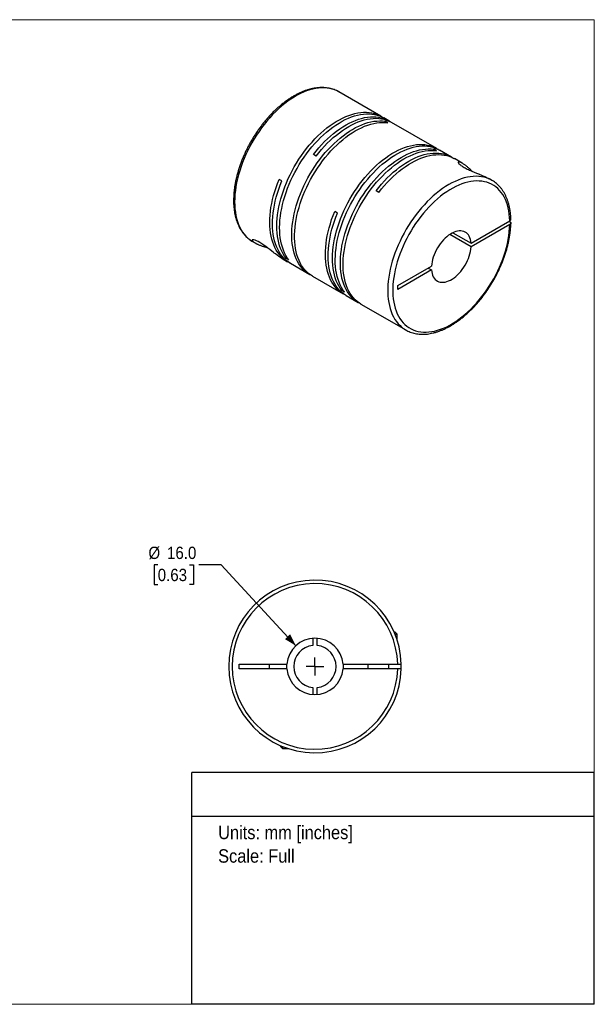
# Model space of a CAD drawing. Header units: millimetres. Extents: x 0 to 432, y 0 to 279.
# Tile 2 of 2: x 269 to 432, y 0 to 279. Entities that reach past the tile are written whole.
import ezdxf
from ezdxf.enums import TextEntityAlignment as Align

# ---------------------------------------------------------------- set-up
doc = ezdxf.new("R2010")
doc.units = ezdxf.units.MM
doc.linetypes.add('SLD-Solid', pattern=[0])
doc.layers.add('SLD-0', color=7, linetype='SLD-Solid', lineweight=25)
doc.layers.add('TEXT', color=140, linetype='SLD-Solid', lineweight=25)
doc.styles.add('SLDTEXTSTYLE0', font='GOTHIC.TTF', dxfattribs={"width": 0.913})
doc.dimstyles.new('SLDDIMSTYLE0', dxfattribs={"dimtxt": 3.5, "dimasz": 3.5, "dimexe": 0, "dimexo": 0.0625, "dimgap": 0.875, "dimtad": 0, "dimtih": 1, "dimtoh": 1, "dimdec": 1, "dimrnd": 1e-09, "dimzin": 4, "dimdsep": 46, "dimtxsty": 'SLDTEXTSTYLE0', "dimsah": 1, "dimcen": 0, "dimadec": 0, "dimazin": 1, "dimtfac": 1, "dimtdec": 1, "dimtofl": 0, "dimtmove": 0, "dimatfit": 3, "dimfxl": 0, "dimfrac": 2, "dimtolj": 1, "dimtzin": 12, "dimarcsym": 0})

# ---------------------------------------------------------------- blocks, each defined once
blk = doc.blocks.new('SW_NOTE_0')
at = {"layer": 'TEXT', "color": 0, "insert": (0, 4.87), "char_height": 3.81, "attachment_point": 1, "style": 'SLDTEXTSTYLE0'}
blk.add_mtext('Units: mm [inches]', dxfattribs=at)
blk = doc.blocks.new('SW_NOTE_0_1')
at = {"layer": 'TEXT', "color": 0, "insert": (0, 4.87), "char_height": 3.81, "attachment_point": 1, "style": 'SLDTEXTSTYLE0'}
blk.add_mtext('Scale: Full', dxfattribs=at)
blk = doc.blocks.new('Block1')
at = {"layer": 'TEXT'}
for p, q in [((431.8, 65.76), (317.5, 65.76)), ((317.5, 0), (317.5, 65.76)), ((431.8, 0), (431.8, 65.76)), ((317.5, 53.39), (431.8, 53.39)), ((431.8, 0), (317.5, 0))]:
    blk.add_line(p, q, dxfattribs=at)
at = {"layer": 'TEXT', "color": 140}
for name, p in [('SW_NOTE_0', (324.99, 45.8)), ('SW_NOTE_0_1', (324.99, 39.13))]:
    blk.add_blockref(name, p, dxfattribs=at)
at = {"layer": 'TEXT', "color": 140, "style": 'SLDTEXTSTYLE0', "width": 0.913, "flags": 2}
for tag, height, p in [('AUTOATTR0', 4.23, (353.81, 56.71)), ('AUTOATTR1_0', 4.76, (333.82, 29.88)), ('AUTOATTR1_1', 4.76, (322.1, 23.73)), ('AUTOATTR1_2', 4.76, (337.78, 17.57))]:
    blk.add_attdef(tag, text='', height=height, dxfattribs=at).set_placement(p, align=Align.BOTTOM_LEFT)
blk = doc.blocks.new('Block2')
at = {"color": 7, "linetype": 'SLD-Solid', "lineweight": 18}
for p, q in [((0, 279.4), (431.8, 279.4)), ((0, 279.4), (0, 0)), ((431.8, 279.4), (431.8, 0)), ((0, 0), (431.8, 0))]:
    blk.add_line(p, q, dxfattribs=at)
blk = doc.blocks.new('_D_5')
at = {"layer": 'SLD-0'}
for p, q in [((307.84, 124.67), (306.78, 124.67)), ((306.78, 124.67), (306.78, 119.12)), ((316.89, 124.67), (317.96, 124.67)), ((317.96, 124.67), (317.96, 119.12)), ((325.88, 124.67), (319.53, 124.67)), ((347.06, 101.75), (325.88, 124.67)), ((306.78, 119.12), (307.84, 119.12)), ((317.96, 119.12), (316.89, 119.12))]:
    blk.add_line(p, q, dxfattribs=at)
blk.add_solid([(347.06, 101.75), (345.42, 105), (343.95, 103.64)], dxfattribs=at)
at = {"layer": 'SLD-0', "char_height": 3.5, "attachment_point": 1, "style": 'SLDTEXTSTYLE0'}
for s, insert in [('%%c', (305.2, 129.86)), ('16.0', (310.48, 129.86)), ('0.63', (307.84, 123.59))]:
    blk.add_mtext(s, dxfattribs=dict(at, insert=insert))
blk = doc.blocks.new('SW_CENTERMARKSYMBOL_2')
at = {"layer": 'SLD-0', "color": 0}
for q in [(-2.54, 0), (0, 2.54), (0, -2.54), (2.54, 0)]:
    blk.add_line((0, 0), q, dxfattribs=at)

msp = doc.modelspace()

# ---------------------------------------------------------------- linework, layer by layer
for p, q in [((359.25, 258.91), (359.23, 258.92)), ((371.23, 251.99), (359.25, 258.91)), ((373.46, 250.71), (372.01, 251.54)), ((373.2, 250.14), (372.42, 250.59)), ((372.42, 250.22), (372.42, 250.59)), ((387.04, 242.87), (374.24, 250.26)), ((352.8, 240.69), (352.02, 241.14)), ((386.99, 242.18), (386.21, 242.63)), ((386.21, 242.26), (386.21, 242.63)), ((391.28, 240.42), (387.81, 242.42)), ((394.28, 238.69), (392.06, 239.97)), ((343.06, 233.63), (342.28, 234.08)), ((402.73, 233.81), (402, 234.23)), ((402.73, 233.81), (402.7, 233.83)), ((370.62, 230.4), (369.84, 230.85)), ((358.87, 224.5), (358.09, 224.95)), ((396.83, 215.97), (407.8, 222.3)), ((407.8, 221.24), (396.83, 214.91)), ((407.8, 222.06), (407.59, 222.18)), ((396.83, 214.91), (390.73, 218.43)), ((391.65, 218.96), (396.83, 215.97)), ((334.75, 216.48), (335.49, 216.05)), ((343.2, 211.6), (344.72, 210.72)), ((344.3, 211.68), (344.62, 211.87)), ((345.08, 211.23), (344.3, 211.68)), ((345.5, 210.27), (350.98, 207.11)), ((375.99, 203.94), (385.55, 209.46)), ((385.55, 208.4), (375.99, 202.87)), ((384.63, 208.93), (385.55, 208.4)), ((351.76, 206.66), (360.52, 201.6)), ((360.1, 202.56), (360.42, 202.74)), ((360.88, 202.11), (360.1, 202.56)), ((375.99, 202.87), (375.99, 203.94)), ((361.3, 201.15), (364.77, 199.15)), ((365.54, 198.7), (378.24, 191.37)), ((378.22, 191.38), (378.24, 191.37)), ((351.83, 103.85), (351.83, 101.84)), ((353.13, 101.84), (353.13, 103.85)), ((374.94, 105.67), (375.18, 105.67)), ((375.78, 105.07), (375.18, 105.67)), ((375.19, 105.07), (375.78, 105.07)), ((375.78, 103.45), (375.78, 105.07)), ((330.98, 96.52), (344.51, 96.52)), ((330.98, 95.22), (330.98, 96.52)), ((344.51, 95.22), (330.98, 95.22)), ((339.48, 96.52), (339.48, 95.22)), ((344.48, 95.87), (344.51, 96.52)), ((344.51, 95.22), (344.48, 95.87)), ((360.46, 96.52), (375.98, 96.52)), ((375.98, 95.22), (360.46, 95.22)), ((367.48, 96.52), (367.48, 95.22)), ((373.48, 95.22), (373.48, 96.52)), ((351.83, 89.91), (351.83, 87.9)), ((353.13, 87.9), (353.13, 89.91)), ((342.68, 73.42), (342.68, 73.17)), ((342.68, 73.17), (343.28, 72.57)), ((343.28, 73.17), (343.28, 72.57)), ((343.28, 72.57), (344.91, 72.57))]:
    msp.add_line(p, q)
at = {"flags": 128}
for points in [[(359.23, 258.92), (358.76, 259.17), (358.09, 259.46), (357.39, 259.7), (356.67, 259.88), (355.91, 259.99), (355.14, 260.05), (354.34, 260.05), (353.52, 259.99), (352.69, 259.87), (351.84, 259.7), (350.98, 259.46), (350.1, 259.17), (349.22, 258.82), (348.33, 258.41), (347.44, 257.95), (346.55, 257.44), (345.66, 256.87), (344.77, 256.25), (343.89, 255.58), (343.02, 254.87), (342.16, 254.11), (341.31, 253.3), (340.47, 252.46), (339.66, 251.58), (338.86, 250.65), (338.08, 249.7), (337.33, 248.71), (336.6, 247.7), (335.9, 246.65), (335.23, 245.59), (334.59, 244.5), (333.99, 243.39), (333.42, 242.27), (332.88, 241.14), (332.38, 240), (331.92, 238.85), (331.5, 237.7), (331.13, 236.55), (330.79, 235.4), (330.5, 234.26), (330.25, 233.13), (330.04, 232), (329.88, 230.9), (329.77, 229.81), (329.7, 228.74), (329.67, 227.7), (329.7, 226.68), (329.77, 225.7), (329.88, 224.74), (330.04, 223.82), (330.24, 222.94), (330.49, 222.09), (330.78, 221.29), (331.12, 220.53), (331.5, 219.81), (331.92, 219.14), (332.38, 218.53), (332.87, 217.96), (333.41, 217.44), (333.98, 216.98), (334.58, 216.57), (334.75, 216.48)], [(344.3, 211.68), (343.85, 212.31), (343.43, 212.98), (343.06, 213.7), (342.73, 214.46), (342.45, 215.27), (342.2, 216.11), (342, 217), (341.85, 217.92), (341.74, 218.88), (341.68, 219.86), (341.66, 220.88), (341.69, 221.92), (341.76, 222.99), (341.88, 224.07), (342.04, 225.18), (342.25, 226.3), (342.5, 227.43), (342.8, 228.56), (343.14, 229.71), (343.52, 230.86), (343.94, 232), (344.4, 233.15), (344.9, 234.29), (345.43, 235.42), (346, 236.53), (346.61, 237.63), (347.25, 238.72), (347.92, 239.78), (348.62, 240.82), (349.34, 241.83), (350.09, 242.81), (350.87, 243.76), (351.66, 244.68), (352.48, 245.56), (353.31, 246.4), (354.16, 247.2), (355.02, 247.96), (355.89, 248.67), (356.77, 249.34), (357.65, 249.95), (358.54, 250.52), (359.43, 251.03), (360.32, 251.49), (361.2, 251.9), (362.08, 252.25), (362.95, 252.54), (363.81, 252.77), (364.66, 252.95), (365.49, 253.07), (366.3, 253.13), (367.1, 253.13), (367.87, 253.08), (368.63, 252.96), (369.35, 252.79), (370.05, 252.56), (370.72, 252.27), (371.36, 251.92), (371.62, 251.76)], [(345.08, 211.23), (344.62, 211.86), (344.21, 212.53), (343.84, 213.25), (343.51, 214.01), (343.22, 214.82), (342.98, 215.66), (342.78, 216.55), (342.63, 217.47), (342.52, 218.43), (342.46, 219.42), (342.44, 220.43), (342.47, 221.47), (342.54, 222.54), (342.66, 223.62), (342.82, 224.73), (343.03, 225.85), (343.28, 226.98), (343.58, 228.12), (343.91, 229.26), (344.29, 230.41), (344.71, 231.56), (345.18, 232.7), (345.67, 233.84), (346.21, 234.97), (346.78, 236.08), (347.39, 237.18), (348.03, 238.27), (348.69, 239.33), (349.39, 240.37), (350.12, 241.38), (350.87, 242.36), (351.64, 243.31), (352.44, 244.23), (353.26, 245.11), (354.09, 245.95), (354.94, 246.75), (355.8, 247.51), (356.67, 248.22), (357.54, 248.89), (358.43, 249.5), (359.32, 250.07), (360.21, 250.58), (361.09, 251.04), (361.98, 251.45), (362.86, 251.8), (363.73, 252.09), (364.59, 252.33), (365.43, 252.5), (366.27, 252.62), (367.08, 252.68), (367.88, 252.69), (368.65, 252.63), (369.4, 252.51), (370.13, 252.34), (370.83, 252.11), (371.5, 251.82), (372.01, 251.54)], [(352.02, 241.14), (352.78, 242.1), (353.57, 243.03), (354.38, 243.93), (355.21, 244.79), (356.05, 245.6), (356.9, 246.38), (357.77, 247.11), (358.64, 247.79), (359.53, 248.43), (360.41, 249.01), (361.3, 249.55), (362.19, 250.03), (363.08, 250.46), (363.96, 250.83), (364.83, 251.14), (365.7, 251.4), (366.55, 251.6), (367.39, 251.75), (368.21, 251.83), (369.01, 251.86), (369.8, 251.82), (370.56, 251.73), (371.29, 251.58), (372, 251.37), (372.68, 251.1), (373.34, 250.78), (373.84, 250.47)], [(351.37, 206.89), (351.1, 207.04), (350.48, 207.42), (349.9, 207.85), (349.35, 208.34), (348.83, 208.88), (348.36, 209.48), (347.92, 210.12), (347.52, 210.81), (347.17, 211.54), (346.86, 212.33), (346.59, 213.15), (346.36, 214.01), (346.18, 214.91), (346.04, 215.85), (345.95, 216.82), (345.91, 217.81), (345.91, 218.84), (345.95, 219.89), (346.04, 220.97), (346.18, 222.06), (346.36, 223.17), (346.59, 224.29), (346.86, 225.43), (347.17, 226.57), (347.52, 227.72), (347.92, 228.86), (348.36, 230.01), (348.83, 231.15), (349.35, 232.29), (349.9, 233.41), (350.48, 234.52), (351.1, 235.62), (351.75, 236.69), (352.43, 237.74), (353.14, 238.77), (353.88, 239.77), (354.64, 240.74), (355.42, 241.68), (356.23, 242.59), (357.05, 243.45), (357.89, 244.28), (358.74, 245.06), (359.6, 245.8), (360.48, 246.49), (361.36, 247.14), (362.25, 247.73), (363.13, 248.28), (364.02, 248.77), (364.91, 249.21), (365.79, 249.59), (366.67, 249.92), (367.53, 250.19), (368.39, 250.4), (369.23, 250.56), (370.06, 250.65), (370.87, 250.69), (371.65, 250.67), (372.42, 250.59)], [(351.76, 206.66), (351.26, 206.97), (350.68, 207.4), (350.13, 207.89), (349.61, 208.43), (349.14, 209.03), (348.7, 209.67), (348.3, 210.36), (347.95, 211.1), (347.64, 211.88), (347.37, 212.7), (347.14, 213.56), (346.96, 214.46), (346.82, 215.4), (346.73, 216.37), (346.69, 217.37), (346.69, 218.39), (346.73, 219.44), (346.82, 220.52), (346.96, 221.61), (347.14, 222.72), (347.37, 223.84), (347.64, 224.98), (347.95, 226.12), (348.3, 227.27), (348.7, 228.41), (349.14, 229.56), (349.61, 230.7), (350.13, 231.84), (350.68, 232.96), (351.26, 234.07), (351.88, 235.17), (352.53, 236.24), (353.21, 237.3), (353.92, 238.32), (354.66, 239.32), (355.42, 240.3), (356.2, 241.23), (357, 242.14), (357.83, 243), (358.67, 243.83), (359.52, 244.61), (360.38, 245.35), (361.26, 246.04), (362.14, 246.69), (363.02, 247.28), (363.91, 247.83), (364.8, 248.32), (365.69, 248.76), (366.57, 249.14), (367.45, 249.47), (368.31, 249.74), (369.17, 249.95), (370.01, 250.11), (370.84, 250.2), (371.64, 250.24), (372.43, 250.22), (373.2, 250.14)], [(352.8, 240.69), (353.56, 241.65), (354.35, 242.59), (355.16, 243.48), (355.98, 244.34), (356.82, 245.16), (357.68, 245.93), (358.55, 246.66), (359.42, 247.34), (360.3, 247.98), (361.19, 248.56), (362.08, 249.1), (362.97, 249.58), (363.86, 250.01), (364.74, 250.38), (365.61, 250.69), (366.47, 250.95), (367.33, 251.15), (368.17, 251.3), (368.99, 251.38), (369.79, 251.41), (370.58, 251.37), (371.34, 251.28), (372.07, 251.13), (372.78, 250.92), (373.46, 250.65), (374.11, 250.33), (374.24, 250.26)], [(360.1, 202.56), (359.65, 203.18), (359.24, 203.85), (358.87, 204.57), (358.54, 205.34), (358.25, 206.14), (358.01, 206.99), (357.81, 207.88), (357.65, 208.8), (357.55, 209.75), (357.48, 210.74), (357.46, 211.76), (357.49, 212.8), (357.56, 213.86), (357.68, 214.95), (357.85, 216.05), (358.05, 217.17), (358.31, 218.3), (358.6, 219.44), (358.94, 220.59), (359.32, 221.73), (359.74, 222.88), (360.2, 224.03), (360.7, 225.16), (361.24, 226.29), (361.81, 227.41), (362.41, 228.51), (363.05, 229.59), (363.72, 230.65), (364.42, 231.69), (365.15, 232.71), (365.9, 233.69), (366.67, 234.64), (367.47, 235.56), (368.28, 236.44), (369.11, 237.28), (369.96, 238.08), (370.82, 238.84), (371.69, 239.55), (372.57, 240.21), (373.45, 240.83), (374.34, 241.39), (375.23, 241.91), (376.12, 242.37), (377, 242.77), (377.88, 243.12), (378.75, 243.42), (379.61, 243.65), (380.46, 243.83), (381.29, 243.95), (382.11, 244.01), (382.9, 244.01), (383.68, 243.95), (384.43, 243.84), (385.16, 243.66), (385.85, 243.43), (386.52, 243.14), (387.16, 242.8), (387.42, 242.63)], [(360.88, 202.11), (360.43, 202.73), (360.02, 203.41), (359.64, 204.12), (359.32, 204.89), (359.03, 205.69), (358.79, 206.54), (358.59, 207.43), (358.43, 208.35), (358.32, 209.3), (358.26, 210.29), (358.24, 211.31), (358.27, 212.35), (358.34, 213.42), (358.46, 214.5), (358.62, 215.6), (358.83, 216.72), (359.08, 217.85), (359.38, 218.99), (359.72, 220.14), (360.1, 221.28), (360.52, 222.43), (360.98, 223.58), (361.48, 224.71), (362.01, 225.84), (362.59, 226.96), (363.19, 228.06), (363.83, 229.14), (364.5, 230.21), (365.2, 231.24), (365.92, 232.26), (366.67, 233.24), (367.45, 234.19), (368.24, 235.11), (369.06, 235.99), (369.89, 236.83), (370.74, 237.63), (371.6, 238.39), (372.47, 239.1), (373.35, 239.76), (374.23, 240.38), (375.12, 240.94), (376.01, 241.46), (376.9, 241.92), (377.78, 242.32), (378.66, 242.67), (379.53, 242.97), (380.39, 243.2), (381.24, 243.38), (382.07, 243.5), (382.89, 243.56), (383.68, 243.56), (384.46, 243.51), (385.21, 243.39), (385.93, 243.22), (386.63, 242.98), (387.3, 242.69), (387.81, 242.42)], [(365.16, 198.93), (364.89, 199.08), (364.27, 199.46), (363.69, 199.89), (363.14, 200.38), (362.62, 200.92), (362.15, 201.52), (361.71, 202.16), (361.31, 202.85), (360.96, 203.58), (360.65, 204.37), (360.38, 205.19), (360.15, 206.05), (359.97, 206.95), (359.83, 207.89), (359.74, 208.86), (359.7, 209.85), (359.7, 210.88), (359.74, 211.93), (359.83, 213.01), (359.97, 214.1), (360.15, 215.21), (360.38, 216.33), (360.65, 217.47), (360.96, 218.61), (361.31, 219.76), (361.71, 220.9), (362.15, 222.05), (362.62, 223.19), (363.14, 224.33), (363.69, 225.45), (364.27, 226.56), (364.89, 227.66), (365.54, 228.73), (366.22, 229.78), (366.93, 230.81), (367.67, 231.81), (368.43, 232.78), (369.21, 233.72), (370.02, 234.63), (370.84, 235.49), (371.68, 236.32), (372.53, 237.1), (373.39, 237.84), (374.27, 238.53), (375.15, 239.18), (376.03, 239.77), (376.92, 240.32), (377.81, 240.81), (378.7, 241.25), (379.58, 241.63), (380.46, 241.96), (381.32, 242.23), (382.18, 242.44), (383.02, 242.6), (383.85, 242.69), (384.65, 242.73), (385.44, 242.71), (386.21, 242.63)], [(365.54, 198.7), (365.05, 199.01), (364.46, 199.44), (363.91, 199.93), (363.4, 200.47), (362.92, 201.07), (362.49, 201.71), (362.09, 202.4), (361.74, 203.14), (361.42, 203.92), (361.15, 204.74), (360.93, 205.6), (360.75, 206.5), (360.61, 207.44), (360.52, 208.41), (360.47, 209.41), (360.47, 210.43), (360.52, 211.48), (360.61, 212.56), (360.75, 213.65), (360.93, 214.76), (361.15, 215.88), (361.42, 217.02), (361.74, 218.16), (362.09, 219.31), (362.49, 220.45), (362.92, 221.6), (363.4, 222.74), (363.91, 223.88), (364.46, 225), (365.05, 226.11), (365.67, 227.21), (366.32, 228.28), (367, 229.34), (367.71, 230.36), (368.45, 231.36), (369.21, 232.34), (369.99, 233.27), (370.79, 234.18), (371.62, 235.04), (372.45, 235.87), (373.31, 236.65), (374.17, 237.39), (375.05, 238.08), (375.93, 238.73), (376.81, 239.32), (377.7, 239.87), (378.59, 240.36), (379.48, 240.8), (380.36, 241.18), (381.23, 241.51), (382.1, 241.78), (382.96, 241.99), (383.8, 242.15), (384.62, 242.24), (385.43, 242.28), (386.22, 242.26), (386.99, 242.18)], [(369.84, 230.85), (370.6, 231.82), (371.39, 232.75), (372.2, 233.64), (373.02, 234.5), (373.87, 235.32), (374.72, 236.09), (375.59, 236.82), (376.46, 237.51), (377.35, 238.14), (378.23, 238.73), (379.12, 239.26), (380.01, 239.74), (380.9, 240.17), (381.78, 240.54), (382.65, 240.86), (383.52, 241.12), (384.37, 241.32), (385.21, 241.46), (386.03, 241.54), (386.83, 241.57), (387.62, 241.53), (388.38, 241.44), (389.11, 241.29), (389.82, 241.08), (390.5, 240.82), (391.15, 240.49), (391.66, 240.19)], [(370.62, 230.4), (371.38, 231.37), (372.17, 232.3), (372.98, 233.19), (373.8, 234.05), (374.64, 234.87), (375.5, 235.64), (376.36, 236.37), (377.24, 237.05), (378.12, 237.69), (379.01, 238.28), (379.9, 238.81), (380.78, 239.29), (381.67, 239.72), (382.55, 240.09), (383.42, 240.41), (384.29, 240.66), (385.14, 240.87), (385.98, 241.01), (386.8, 241.09), (387.6, 241.12), (388.39, 241.09), (389.15, 240.99), (389.88, 240.84), (390.59, 240.64), (391.27, 240.37), (391.93, 240.05), (392.06, 239.97)], [(402.7, 233.83), (402.57, 233.9), (401.91, 234.22), (401.23, 234.49), (400.52, 234.69), (399.78, 234.84), (399.01, 234.93), (398.22, 234.96), (397.41, 234.93), (396.59, 234.84), (395.75, 234.69), (394.89, 234.48), (394.02, 234.22), (393.14, 233.89), (392.26, 233.51), (391.37, 233.08), (390.48, 232.59), (389.59, 232.05), (388.7, 231.46), (387.81, 230.81), (386.94, 230.12), (386.07, 229.38), (385.21, 228.6), (384.37, 227.78), (383.54, 226.91), (382.74, 226.01), (381.95, 225.07), (381.18, 224.1), (380.44, 223.1), (379.73, 222.06), (379.05, 221.01), (378.39, 219.93), (377.77, 218.84), (377.18, 217.72), (376.63, 216.59), (376.11, 215.46), (375.63, 214.31), (375.19, 213.16), (374.79, 212.01), (374.44, 210.86), (374.12, 209.71), (373.85, 208.58), (373.62, 207.45), (373.44, 206.34), (373.3, 205.24), (373.21, 204.16), (373.17, 203.11), (373.17, 202.08), (373.21, 201.08), (373.3, 200.1), (373.44, 199.17), (373.62, 198.26), (373.85, 197.4), (374.12, 196.57), (374.44, 195.79), (374.79, 195.05), (375.19, 194.36), (375.63, 193.72), (376.11, 193.13), (376.63, 192.58), (377.18, 192.1), (377.77, 191.66), (378.22, 191.38)], [(345.11, 210.51), (344.59, 210.8), (343.98, 211.2), (343.41, 211.66), (342.88, 212.17), (342.38, 212.73), (341.92, 213.34), (341.5, 214), (341.12, 214.71), (340.78, 215.47), (340.49, 216.27), (340.23, 217.1), (340.03, 217.98), (339.86, 218.9), (339.74, 219.85), (339.67, 220.83), (339.64, 221.84), (339.66, 222.87), (339.73, 223.93), (339.84, 225.02), (339.99, 226.12), (340.19, 227.23), (340.43, 228.36), (340.72, 229.49), (341.05, 230.64), (341.42, 231.78), (341.83, 232.93), (342.28, 234.08)], [(345.5, 210.27), (345.37, 210.35), (344.77, 210.75), (344.19, 211.2), (343.66, 211.71), (343.16, 212.28), (342.7, 212.89), (342.28, 213.55), (341.9, 214.26), (341.56, 215.01), (341.27, 215.81), (341.01, 216.65), (340.8, 217.53), (340.64, 218.44), (340.52, 219.39), (340.45, 220.37), (340.42, 221.38), (340.44, 222.42), (340.5, 223.48), (340.61, 224.56), (340.77, 225.66), (340.97, 226.78), (341.21, 227.91), (341.5, 229.04), (341.83, 230.19), (342.2, 231.33), (342.61, 232.48), (343.06, 233.63)], [(407.8, 222.3), (407.76, 223.28), (407.66, 224.22), (407.53, 225.13), (407.34, 226.01), (407.12, 226.85), (406.85, 227.65), (406.54, 228.41), (406.18, 229.12), (405.79, 229.78), (405.35, 230.4), (404.88, 230.97), (404.36, 231.48), (403.82, 231.95), (403.23, 232.36), (402.62, 232.71), (401.97, 233.01), (401.29, 233.25), (400.59, 233.43), (399.86, 233.56), (399.11, 233.62), (398.33, 233.63), (397.54, 233.58), (396.72, 233.47), (395.9, 233.3), (395.06, 233.08), (394.21, 232.79), (393.35, 232.45), (392.48, 232.06), (391.61, 231.61), (390.75, 231.11), (389.88, 230.55), (389.01, 229.95), (388.15, 229.29), (387.3, 228.59), (386.46, 227.85), (385.64, 227.06), (384.82, 226.23), (384.03, 225.36), (383.26, 224.46), (382.5, 223.52), (381.77, 222.55), (381.07, 221.56), (380.4, 220.53), (379.75, 219.49), (379.13, 218.42), (378.55, 217.34), (378.01, 216.25), (377.5, 215.14), (377.02, 214.02), (376.59, 212.9), (376.19, 211.78), (375.84, 210.66), (375.53, 209.54), (375.26, 208.43), (375.03, 207.33), (374.85, 206.24), (374.72, 205.17), (374.63, 204.12), (374.58, 203.09), (374.58, 202.09), (374.63, 201.11), (374.72, 200.17), (374.85, 199.25), (375.03, 198.38), (375.26, 197.54), (375.53, 196.74), (375.84, 195.98), (376.19, 195.27), (376.59, 194.6), (377.02, 193.98), (377.5, 193.41), (378.01, 192.89), (378.55, 192.43), (379.13, 192.02), (379.75, 191.66), (380.4, 191.36), (381.07, 191.12), (381.77, 190.94), (382.5, 190.81), (383.26, 190.74), (384.03, 190.73), (384.82, 190.78), (385.64, 190.89), (386.46, 191.06), (387.3, 191.28), (388.15, 191.56), (389.01, 191.9), (389.88, 192.29), (390.75, 192.74), (391.61, 193.24), (392.48, 193.8), (393.35, 194.4), (394.21, 195.05), (395.06, 195.75), (395.9, 196.49), (396.72, 197.28), (397.54, 198.11), (398.33, 198.98), (399.11, 199.88), (399.86, 200.81), (400.59, 201.78), (401.29, 202.78), (401.97, 203.8), (402.62, 204.84), (403.23, 205.91), (403.82, 206.99), (404.36, 208.09), (404.88, 209.19), (405.35, 210.31), (405.79, 211.43), (406.18, 212.55), (406.54, 213.67), (406.85, 214.79), (407.12, 215.9), (407.34, 217), (407.53, 218.09), (407.66, 219.16), (407.76, 220.21), (407.8, 221.24)], [(360.92, 201.38), (360.4, 201.67), (359.79, 202.07), (359.22, 202.53), (358.68, 203.04), (358.19, 203.6), (357.73, 204.21), (357.3, 204.88), (356.92, 205.58), (356.59, 206.34), (356.29, 207.14), (356.04, 207.98), (355.83, 208.85), (355.67, 209.77), (355.55, 210.72), (355.48, 211.7), (355.45, 212.71), (355.47, 213.75), (355.53, 214.81), (355.64, 215.89), (355.79, 216.99), (355.99, 218.1), (356.24, 219.23), (356.52, 220.37), (356.85, 221.51), (357.22, 222.66), (357.64, 223.81), (358.09, 224.95)], [(361.3, 201.15), (361.18, 201.22), (360.57, 201.62), (360, 202.08), (359.46, 202.59), (358.96, 203.15), (358.5, 203.76), (358.08, 204.43), (357.7, 205.14), (357.36, 205.89), (357.07, 206.69), (356.82, 207.53), (356.61, 208.4), (356.45, 209.32), (356.33, 210.27), (356.25, 211.25), (356.23, 212.26), (356.24, 213.3), (356.31, 214.36), (356.42, 215.44), (356.57, 216.54), (356.77, 217.66), (357.01, 218.78), (357.3, 219.92), (357.63, 221.06), (358, 222.21), (358.41, 223.36), (358.87, 224.5)], [(396.83, 215.97), (396.77, 216.51), (396.66, 217.03), (396.5, 217.5), (396.3, 217.93), (396.07, 218.31), (395.79, 218.65), (395.47, 218.93), (395.12, 219.15), (394.74, 219.32), (394.32, 219.43), (393.89, 219.48), (393.43, 219.47), (392.95, 219.41), (392.46, 219.28), (391.96, 219.09), (391.45, 218.85), (390.94, 218.56), (390.43, 218.21), (389.93, 217.82), (389.43, 217.38), (388.96, 216.89), (388.5, 216.37), (388.06, 215.81), (387.65, 215.23), (387.27, 214.62), (386.91, 213.99), (386.6, 213.34), (386.32, 212.69), (386.08, 212.03), (385.88, 211.37), (385.73, 210.72), (385.62, 210.08), (385.55, 209.46)], [(343.2, 211.6), (343.09, 211.66), (342.68, 211.92), (342.26, 212.2), (341.76, 212.55), (341.26, 212.93), (340.92, 213.19), (340.57, 213.45), (340.22, 213.72), (339.65, 214.17), (339.07, 214.61), (338.5, 215.04), (337.93, 215.44), (337.36, 215.82), (336.82, 216.16), (336.32, 216.44), (335.86, 216.66), (335.47, 216.82), (335.15, 216.92), (334.97, 216.96), (334.83, 216.96), (334.73, 216.95), (334.64, 216.89), (334.63, 216.8), (334.66, 216.72), (334.73, 216.62), (334.83, 216.51), (335.09, 216.3), (335.46, 216.06), (335.95, 215.8), (335.95, 215.8)], [(385.55, 208.4), (385.62, 207.85), (385.73, 207.34), (385.88, 206.86), (386.08, 206.43), (386.32, 206.05), (386.6, 205.72), (386.91, 205.44), (387.27, 205.21), (387.65, 205.04), (388.06, 204.93), (388.5, 204.88), (388.96, 204.89), (389.43, 204.96), (389.93, 205.08), (390.43, 205.27), (390.94, 205.51), (391.45, 205.8), (391.96, 206.15), (392.46, 206.55), (392.95, 206.99), (393.43, 207.47), (393.89, 207.99), (394.32, 208.55), (394.74, 209.14), (395.12, 209.75), (395.47, 210.38), (395.79, 211.02), (396.07, 211.68), (396.3, 212.34), (396.5, 212.99), (396.66, 213.64), (396.77, 214.28), (396.83, 214.91)], [(360.46, 96.52), (360.48, 95.87), (360.46, 95.22)]]:
    msp.add_lwpolyline(points, dxfattribs=at)
for radius, start, end in [(24.5, 1.5203, 358.4797), (23.5, 1.585, 358.415), (8, 4.6604, 175.3396), (6, 96.2192, 263.7808), (6, 276.2192, 83.7808), (8, 184.6604, 355.3396), (24.5, 358.4797, 1.5203)]:
    msp.add_arc((352.48, 95.87), radius, start, end)
for points, knots in [([(359.23, 258.92), (359.22, 258.93), (359.01, 259.06), (358.57, 259.27), (357.91, 259.56), (357.22, 259.78), (356.5, 259.95), (355.77, 260.07), (355.02, 260.14), (354.24, 260.15), (353.45, 260.11), (352.64, 260.02), (351.82, 259.87), (350.98, 259.67), (350.14, 259.42), (349.29, 259.11), (348.43, 258.75), (347.58, 258.34), (346.72, 257.88), (345.86, 257.38), (345.01, 256.82), (344.16, 256.22), (343.32, 255.58), (342.48, 254.9), (341.66, 254.17), (340.86, 253.41), (340.06, 252.61), (339.29, 251.77), (338.53, 250.9), (337.79, 250), (337.08, 249.08), (336.38, 248.12), (335.71, 247.14), (335.07, 246.14), (334.46, 245.12), (333.87, 244.09), (333.32, 243.03), (332.8, 241.97), (332.31, 240.9), (331.85, 239.81), (331.44, 238.73), (331.05, 237.64), (330.71, 236.55), (330.4, 235.46), (330.13, 234.38), (329.9, 233.3), (329.71, 232.23), (329.57, 231.18), (329.46, 230.14), (329.4, 229.12), (329.37, 228.12), (329.39, 227.13), (329.46, 226.18), (329.56, 225.25), (329.71, 224.34), (329.9, 223.47), (330.14, 222.64), (330.41, 221.83), (330.73, 221.07), (331.08, 220.35), (331.48, 219.67), (331.91, 219.03), (332.38, 218.44), (332.89, 217.89), (333.42, 217.4), (334, 216.96), (334.45, 216.64), (334.72, 216.5), (334.79, 216.46)], [0, 0, 0, 0, 0.000727, 0.015777, 0.030825, 0.04589, 0.060993, 0.076151, 0.091377, 0.106675, 0.122049, 0.137493, 0.153001, 0.168563, 0.184168, 0.199807, 0.215469, 0.231146, 0.246831, 0.26252, 0.278206, 0.293888, 0.309564, 0.325234, 0.340895, 0.35655, 0.372197, 0.387837, 0.403472, 0.419101, 0.434725, 0.450346, 0.465964, 0.481579, 0.497194, 0.512808, 0.528423, 0.544039, 0.559657, 0.575278, 0.590903, 0.606534, 0.622169, 0.637812, 0.653462, 0.66912, 0.684786, 0.700462, 0.716147, 0.73184, 0.747542, 0.763251, 0.778964, 0.794677, 0.810386, 0.826082, 0.841759, 0.857407, 0.873014, 0.88857, 0.904062, 0.919483, 0.934827, 0.950092, 0.965283, 0.980412, 0.995493, 1, 1, 1, 1]), ([(397.08, 236.41), (397, 236.48), (396.78, 236.71), (396.44, 237.02), (396.07, 237.36), (395.75, 237.64), (395.44, 237.89), (395.16, 238.1), (394.85, 238.33), (394.52, 238.55), (394.19, 238.74), (393.9, 238.89), (393.64, 239), (393.42, 239.06), (393.27, 239.08), (393.18, 239.05), (393.13, 239.01), (393.11, 238.94), (393.14, 238.83), (393.26, 238.65), (393.46, 238.43), (393.75, 238.19), (394.13, 237.92), (394.59, 237.62), (395.13, 237.33), (395.72, 237.02), (396.35, 236.73), (396.93, 236.47), (397.45, 236.25), (397.91, 236.06), (398.42, 235.85), (398.99, 235.62), (399.53, 235.4), (400, 235.2), (400.39, 235.03), (400.86, 234.82), (401.4, 234.56), (401.81, 234.35), (401.99, 234.24), (402, 234.23)], [0, 0, 0, 0, 0.016448, 0.050457, 0.077184, 0.102857, 0.12748, 0.151061, 0.173608, 0.206465, 0.238003, 0.26826, 0.297278, 0.32976, 0.361195, 0.381621, 0.401653, 0.421323, 0.452943, 0.484007, 0.514679, 0.545127, 0.576283, 0.607233, 0.63817, 0.669286, 0.699948, 0.730765, 0.751492, 0.772418, 0.793591, 0.823287, 0.853768, 0.874586, 0.895833, 0.917539, 0.956711, 0.998073, 1, 1, 1, 1]), ([(408.1, 222.71), (408.09, 222.88), (408.08, 223.38), (408.02, 224.18), (407.91, 225.11), (407.76, 226.01), (407.56, 226.88), (407.33, 227.72), (407.05, 228.51), (406.73, 229.28), (406.37, 230), (405.97, 230.67), (405.53, 231.31), (405.06, 231.89), (404.55, 232.43), (404.01, 232.93), (403.44, 233.36), (403, 233.66), (402.74, 233.8), (402.7, 233.82)], [0, 0, 0, 0, 0.0340456, 0.098483, 0.1629351, 0.2273643, 0.2917435, 0.3560385, 0.420209, 0.48421, 0.5479946, 0.6115185, 0.6747453, 0.7376535, 0.8002408, 0.8625286, 0.9245623, 0.9864086, 1, 1, 1, 1]), ([(378.22, 191.39), (378.33, 191.32), (378.65, 191.13), (379.2, 190.88), (379.88, 190.62), (380.58, 190.42), (381.3, 190.27), (382.04, 190.17), (382.81, 190.13), (383.59, 190.14), (384.39, 190.2), (385.2, 190.32), (386.03, 190.49), (386.87, 190.72), (387.72, 191), (388.57, 191.33), (389.43, 191.71), (390.28, 192.14), (391.14, 192.62), (392, 193.15), (392.85, 193.72), (393.7, 194.34), (394.53, 195), (395.36, 195.7), (396.18, 196.45), (396.98, 197.23), (397.76, 198.04), (398.53, 198.89), (399.28, 199.77), (400.01, 200.68), (400.72, 201.62), (401.4, 202.59), (402.05, 203.58), (402.68, 204.59), (403.28, 205.61), (403.86, 206.66), (404.4, 207.72), (404.9, 208.79), (405.38, 209.86), (405.82, 210.95), (406.22, 212.04), (406.59, 213.13), (406.92, 214.22), (407.21, 215.3), (407.46, 216.38), (407.67, 217.45), (407.84, 218.52), (407.97, 219.56), (408.06, 220.61), (408.08, 221.3), (408.1, 221.65)], [0, 0, 0, 0, 0.011233, 0.031558, 0.051889, 0.072257, 0.092686, 0.113198, 0.133806, 0.154514, 0.175321, 0.196221, 0.217201, 0.238248, 0.259347, 0.280484, 0.301649, 0.322829, 0.344018, 0.365207, 0.386392, 0.40757, 0.42874, 0.449899, 0.471049, 0.492188, 0.513318, 0.53444, 0.555554, 0.57666, 0.597761, 0.618858, 0.639951, 0.661042, 0.682131, 0.703221, 0.724312, 0.745406, 0.766502, 0.787604, 0.808711, 0.829826, 0.850948, 0.872081, 0.893223, 0.914377, 0.935543, 0.956721, 0.977911, 1, 1, 1, 1]), ([(407.8, 222.3), (407.85, 222.34), (407.96, 222.4), (408.05, 222.52), (408.09, 222.63), (408.09, 222.69), (408.09, 222.72)], [0, 0, 0, 0, 0.293202, 0.572858, 0.838962, 1, 1, 1, 1]), ([(407.8, 222.06), (407.82, 222.04), (407.87, 222.02), (407.93, 221.97), (407.98, 221.92), (408.02, 221.87), (408.05, 221.82), (408.08, 221.76), (408.09, 221.71), (408.1, 221.64), (408.09, 221.57), (408.06, 221.49), (408.01, 221.41), (407.93, 221.32), (407.84, 221.27), (407.8, 221.24)], [0, 0, 0, 0, 0.060282, 0.121228, 0.182836, 0.245108, 0.308045, 0.371645, 0.43591, 0.50084, 0.581151, 0.671228, 0.771066, 0.880659, 1, 1, 1, 1]), ([(335.95, 215.8), (336.05, 215.76), (336.24, 215.67), (336.56, 215.53), (336.92, 215.39), (337.31, 215.24), (337.67, 215.12), (337.99, 215.02), (338.25, 214.94), (338.52, 214.86), (338.73, 214.8), (338.85, 214.77), (338.86, 214.76)], [0, 0, 0, 0, 0.120471, 0.24623, 0.377322, 0.51379, 0.655669, 0.733031, 0.813643, 0.897509, 0.984632, 1, 1, 1, 1]), ([(375.98, 96.52), (376.01, 96.52), (376.07, 96.52), (376.17, 96.52), (376.27, 96.52), (376.35, 96.52), (376.44, 96.52), (376.52, 96.53), (376.59, 96.53), (376.65, 96.53), (376.71, 96.53), (376.77, 96.53), (376.81, 96.53), (376.85, 96.53), (376.89, 96.52), (376.92, 96.52), (376.94, 96.52), (376.96, 96.52), (376.97, 96.52), (376.97, 96.52), (376.98, 96.52), (376.98, 96.52)], [0, 0, 0, 0, 0.063668, 0.12611, 0.187326, 0.247315, 0.306078, 0.363615, 0.419925, 0.475008, 0.528865, 0.581496, 0.632901, 0.683079, 0.732031, 0.779758, 0.826258, 0.871532, 0.91558, 0.958403, 1, 1, 1, 1]), ([(376.98, 95.22), (376.97, 95.22), (376.97, 95.22), (376.96, 95.22), (376.94, 95.22), (376.9, 95.22), (376.86, 95.22), (376.81, 95.22), (376.75, 95.22), (376.68, 95.22), (376.58, 95.22), (376.47, 95.22), (376.32, 95.22), (376.16, 95.22), (376.04, 95.22), (375.98, 95.22)], [0, 0, 0, 0, 0.060282, 0.121228, 0.182836, 0.245108, 0.308045, 0.371645, 0.43591, 0.50084, 0.581151, 0.671228, 0.771066, 0.880659, 1, 1, 1, 1])]:
    msp.add_open_spline(points, degree=3, knots=knots)

# ---------------------------------------------------------------- block references
at = {"color": 7, "linetype": 'Continuous'}
for name in ['Block2', 'Block1']:
    msp.add_blockref(name, (0, 0), dxfattribs=at)
at = {"layer": 'SLD-0'}
msp.add_blockref('SW_CENTERMARKSYMBOL_2', (352.48, 95.87), dxfattribs=at)

# ---------------------------------------------------------------- dimensions: what is measured, and where the dimension line sits
dim = msp.add_diameter_dim_2p(p1=(357.91, 90), p2=(347.06, 101.75), dimstyle='SLDDIMSTYLE0', dxfattribs=at)
dim.commit()
dim.dimension.update_dxf_attribs({"geometry": '_D_5', "text_midpoint": (312.37, 124.67), "dimtype": 163})

doc.saveas('drawing.dxf')
